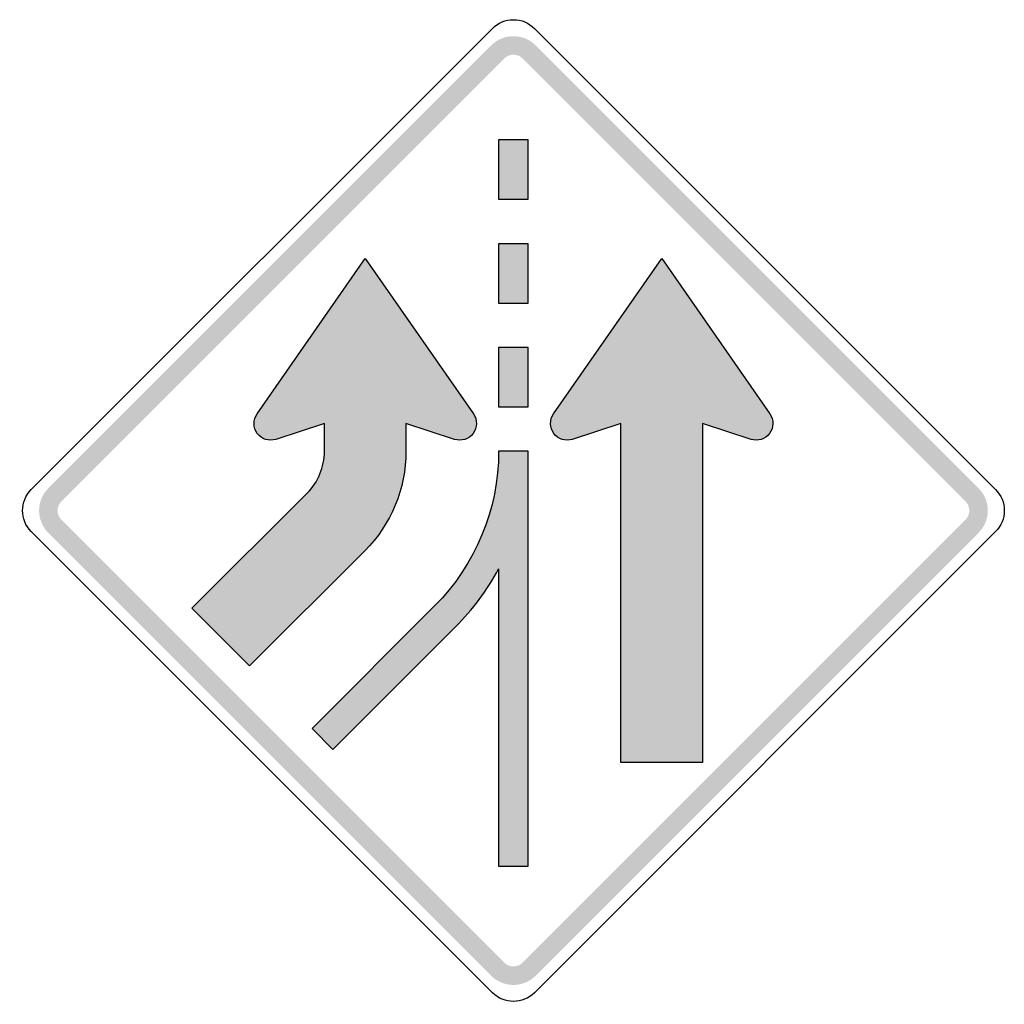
# Model space of a CAD drawing. Header units: inches. Extents: x -25.6 to 25.5, y -25.6 to 25.5.
import ezdxf

# ---------------------------------------------------------------- set-up
doc = ezdxf.new("R2010")
doc.units = ezdxf.units.IN
doc.header["$MEASUREMENT"] = 0

msp = doc.modelspace()

# ---------------------------------------------------------------- hatches: boundary and pattern name
for points in [[(1.155, 24.122), (1.036, 24.23), (0.908, 24.325), (0.77, 24.408), (0.625, 24.476), (0.474, 24.53), (0.319, 24.569), (0.16, 24.593), (0, 24.601), (-0.16, 24.593), (-0.319, 24.569), (-0.474, 24.53), (-0.625, 24.476), (-0.77, 24.408), (-0.908, 24.325), (-1.036, 24.23), (-1.155, 24.122), (-0.476, 23.443), (-0.427, 23.487), (-0.374, 23.526), (-0.317, 23.56), (-0.257, 23.588), (-0.195, 23.611), (-0.131, 23.627), (-0.066, 23.636), (0, 23.64), (0.066, 23.636), (0.131, 23.627), (0.195, 23.611), (0.257, 23.588), (0.317, 23.56), (0.374, 23.526), (0.427, 23.487), (0.476, 23.443), (1.155, 24.122)], [(-23.443, 0.476), (-0.476, 23.443), (-1.155, 24.122), (-24.122, 1.155), (-23.443, 0.476)], [(0.476, 23.443), (23.443, 0.476), (24.122, 1.155), (1.155, 24.122), (0.476, 23.443)], [(0.769, 16.144), (-0.769, 16.144), (-0.769, 19.219), (0.769, 19.219), (0.769, 16.144)], [(0.769, 10.763), (-0.769, 10.763), (-0.769, 13.838), (0.769, 13.838), (0.769, 10.763)], [(0.769, 5.381), (-0.769, 5.381), (-0.769, 8.456), (0.769, 8.456), (0.769, 5.381)], [(-24.122, 1.155), (-24.23, 1.036), (-24.325, 0.908), (-24.408, 0.77), (-24.476, 0.625), (-24.53, 0.474), (-24.569, 0.319), (-24.593, 0.16), (-24.601, 0), (-24.593, -0.16), (-24.569, -0.319), (-24.53, -0.474), (-24.476, -0.625), (-24.408, -0.77), (-24.325, -0.908), (-24.23, -1.036), (-24.122, -1.155), (-23.443, -0.476), (-23.487, -0.427), (-23.526, -0.374), (-23.56, -0.317), (-23.588, -0.257), (-23.611, -0.195), (-23.627, -0.131), (-23.636, -0.066), (-23.64, 0), (-23.636, 0.066), (-23.627, 0.131), (-23.611, 0.195), (-23.588, 0.257), (-23.56, 0.317), (-23.526, 0.374), (-23.487, 0.427), (-23.443, 0.476), (-24.122, 1.155)], [(24.122, -1.155), (24.224, -1.044), (24.315, -0.923), (24.394, -0.795), (24.461, -0.66), (24.516, -0.519), (24.557, -0.374), (24.585, -0.226), (24.599, -0.075), (24.599, 0.075), (24.585, 0.226), (24.557, 0.374), (24.516, 0.519), (24.461, 0.66), (24.394, 0.795), (24.315, 0.923), (24.224, 1.044), (24.122, 1.155), (23.443, 0.476), (23.485, 0.43), (23.522, 0.38), (23.555, 0.327), (23.582, 0.272), (23.605, 0.214), (23.622, 0.154), (23.633, 0.093), (23.639, 0.031), (23.639, -0.031), (23.633, -0.093), (23.622, -0.154), (23.605, -0.214), (23.582, -0.272), (23.555, -0.327), (23.522, -0.38), (23.485, -0.43), (23.443, -0.476), (24.122, -1.155)], [(-0.476, -23.443), (-23.443, -0.476), (-24.122, -1.155), (-1.155, -24.122), (-0.476, -23.443)], [(23.443, -0.476), (0.476, -23.443), (1.155, -24.122), (24.122, -1.155), (23.443, -0.476)], [(-1.155, -24.122), (-1.044, -24.224), (-0.923, -24.315), (-0.795, -24.394), (-0.66, -24.461), (-0.519, -24.516), (-0.374, -24.557), (-0.226, -24.585), (-0.075, -24.599), (0.075, -24.599), (0.226, -24.585), (0.374, -24.557), (0.519, -24.516), (0.66, -24.461), (0.795, -24.394), (0.923, -24.315), (1.044, -24.224), (1.155, -24.122), (0.476, -23.443), (0.43, -23.485), (0.38, -23.522), (0.327, -23.555), (0.272, -23.582), (0.214, -23.605), (0.154, -23.622), (0.093, -23.633), (0.031, -23.639), (-0.031, -23.639), (-0.093, -23.633), (-0.154, -23.622), (-0.214, -23.605), (-0.272, -23.582), (-0.327, -23.555), (-0.38, -23.522), (-0.43, -23.485), (-0.476, -23.443), (-1.155, -24.122)]]:
    msp.add_hatch(color=7).paths.add_polyline_path(points)
h = msp.add_hatch(color=7)
edge = h.paths.add_edge_path()
edge.add_line((-7.713, -2.089), (-13.684, -8.06))
edge.add_line((-13.684, -8.06), (-16.673, -5.07))
edge.add_line((-16.673, -5.07), (-10.702, 0.901))
edge.add_spline(control_points=[(-10.702, 0.901), (-10.126, 1.477), (-9.802, 2.26), (-9.802, 3.075)], knot_values=[0, 0, 0, 0, 1, 1, 1, 1], degree=3, periodic=0)
edge.add_line((-9.802, 3.075), (-9.802, 4.507))
edge.add_line((-9.802, 4.507), (-12.323, 3.693))
edge.add_spline(control_points=[(-12.323, 3.693), (-12.676, 3.579), (-13.063, 3.704), (-13.284, 4.002), (-13.504, 4.3), (-13.51, 4.706), (-13.298, 5.011)], knot_values=[0, 0, 0, 0, 1, 1, 1, 2, 2, 2, 2], degree=3, periodic=0)
edge.add_line((-13.298, 5.011), (-7.688, 13.069))
edge.add_line((-7.688, 13.069), (-2.077, 5.011))
edge.add_spline(control_points=[(-2.077, 5.011), (-1.865, 4.706), (-1.871, 4.3), (-2.092, 4.002), (-2.313, 3.704), (-2.699, 3.579), (-3.052, 3.693)], knot_values=[0, 0, 0, 0, 1, 1, 1, 2, 2, 2, 2], degree=3, periodic=0)
edge.add_line((-3.052, 3.693), (-5.574, 4.507))
edge.add_line((-5.574, 4.507), (-5.574, 3.075))
edge.add_spline(control_points=[(-5.574, 3.075), (-5.574, 1.138), (-6.343, -0.72), (-7.713, -2.089)], knot_values=[0, 0, 0, 0, 1, 1, 1, 1], degree=3, periodic=0)
h = msp.add_hatch(color=7)
edge = h.paths.add_edge_path()
edge.add_line((9.802, -13.069), (5.574, -13.069))
edge.add_line((5.574, -13.069), (5.574, 4.507))
edge.add_line((5.574, 4.507), (3.052, 3.693))
edge.add_spline(control_points=[(3.052, 3.693), (2.699, 3.579), (2.313, 3.704), (2.092, 4.002), (1.871, 4.3), (1.865, 4.706), (2.077, 5.011)], knot_values=[0, 0, 0, 0, 1, 1, 1, 2, 2, 2, 2], degree=3, periodic=0)
edge.add_line((2.077, 5.011), (7.688, 13.069))
edge.add_line((7.688, 13.069), (13.298, 5.011))
edge.add_spline(control_points=[(13.298, 5.011), (13.51, 4.706), (13.504, 4.3), (13.284, 4.002), (13.063, 3.704), (12.676, 3.579), (12.323, 3.693)], knot_values=[0, 0, 0, 0, 1, 1, 1, 2, 2, 2, 2], degree=3, periodic=0)
edge.add_line((12.323, 3.693), (9.802, 4.507))
edge.add_line((9.802, 4.507), (9.802, -13.069))
h = msp.add_hatch(color=7)
edge = h.paths.add_edge_path()
edge.add_line((-0.769, -3.027), (-0.769, -18.45))
edge.add_line((-0.769, -18.45), (0.769, -18.45))
edge.add_line((0.769, -18.45), (0.769, 3.075))
edge.add_line((0.769, 3.075), (-0.769, 3.075))
edge.add_spline(control_points=[(-0.769, 3.075), (-0.769, 0.068), (-1.963, -2.816), (-4.09, -4.943)], knot_values=[0, 0, 0, 0, 1, 1, 1, 1], degree=3, periodic=0)
edge.add_line((-4.09, -4.943), (-10.445, -11.298))
edge.add_line((-10.445, -11.298), (-9.358, -12.386))
edge.add_line((-9.358, -12.386), (-3.003, -6.03))
edge.add_spline(control_points=[(-3.003, -6.03), (-2.116, -5.143), (-1.363, -4.131), (-0.769, -3.027)], knot_values=[0, 0, 0, 0, 1, 1, 1, 1], degree=3, periodic=0)

# ---------------------------------------------------------------- linework, layer by layer
at = {"color": 7}
for points in [[(-25.006, 1.087), (-1.087, 25.006)], [(1.087, 25.006), (25.006, 1.087)], [(-13.298, 5.011), (-7.688, 13.069), (-2.077, 5.011)], [(2.077, 5.011), (7.688, 13.069), (13.298, 5.011)], [(-9.802, 3.075), (-9.802, 4.507), (-12.323, 3.693)], [(-3.052, 3.693), (-5.574, 4.507), (-5.574, 3.075)], [(9.802, -13.069), (5.574, -13.069), (5.574, 4.507), (3.052, 3.693)], [(12.323, 3.693), (9.802, 4.507), (9.802, -13.069)], [(-0.769, -3.027), (-0.769, -18.45), (0.769, -18.45), (0.769, 3.075), (-0.769, 3.075), (-0.769, 3.075)], [(-7.713, -2.089), (-13.684, -8.06), (-16.673, -5.07), (-10.702, 0.901)], [(-1.087, -25.006), (-25.006, -1.087)], [(25.006, -1.087), (1.087, -25.006)], [(-4.09, -4.943), (-10.445, -11.298), (-9.358, -12.386), (-3.003, -6.03)]]:
    msp.add_lwpolyline(points, dxfattribs=at)
for points in [[(-0.769, 16.144), (0.769, 16.144), (0.769, 19.219), (-0.769, 19.219), (-0.769, 16.144)], [(-0.769, 10.763), (0.769, 10.763), (0.769, 13.838), (-0.769, 13.838), (-0.769, 10.763)], [(-0.769, 5.381), (0.769, 5.381), (0.769, 8.456), (-0.769, 8.456), (-0.769, 5.381)]]:
    msp.add_lwpolyline(points, close=True, dxfattribs=at)
for points in [[(-1.087, 25.006), (-0.799, 25.294), (-0.408, 25.456), (0, 25.456), (0.408, 25.456), (0.799, 25.294), (1.087, 25.006)], [(-12.323, 3.693), (-12.676, 3.579), (-13.063, 3.704), (-13.284, 4.002), (-13.504, 4.3), (-13.51, 4.706), (-13.298, 5.011)], [(-2.077, 5.011), (-1.865, 4.706), (-1.871, 4.3), (-2.092, 4.002), (-2.313, 3.704), (-2.699, 3.579), (-3.052, 3.693)], [(3.052, 3.693), (2.699, 3.579), (2.313, 3.704), (2.092, 4.002), (1.871, 4.3), (1.865, 4.706), (2.077, 5.011)], [(13.298, 5.011), (13.51, 4.706), (13.504, 4.3), (13.284, 4.002), (13.063, 3.704), (12.676, 3.579), (12.323, 3.693)], [(25.006, 1.087), (25.294, 0.799), (25.456, 0.408), (25.456, 0), (25.456, -0.408), (25.294, -0.799), (25.006, -1.087)]]:
    msp.add_open_spline(points, degree=3, knots=[0, 0, 0, 0, 1, 1, 1, 2, 2, 2, 2], dxfattribs=at)
for points in [[(-10.702, 0.901), (-10.126, 1.477), (-9.802, 2.26), (-9.802, 3.075)], [(-5.574, 3.075), (-5.574, 1.138), (-6.343, -0.72), (-7.713, -2.089)], [(-0.769, 3.075), (-0.769, 0.068), (-1.963, -2.816), (-4.09, -4.943)], [(-25.006, -1.087), (-25.606, -0.487), (-25.606, 0.487), (-25.006, 1.087)], [(-3.003, -6.03), (-2.116, -5.143), (-1.363, -4.131), (-0.769, -3.027)], [(1.087, -25.006), (0.487, -25.606), (-0.487, -25.606), (-1.087, -25.006)]]:
    msp.add_open_spline(points, degree=3, dxfattribs=at)

doc.saveas('drawing.dxf')
